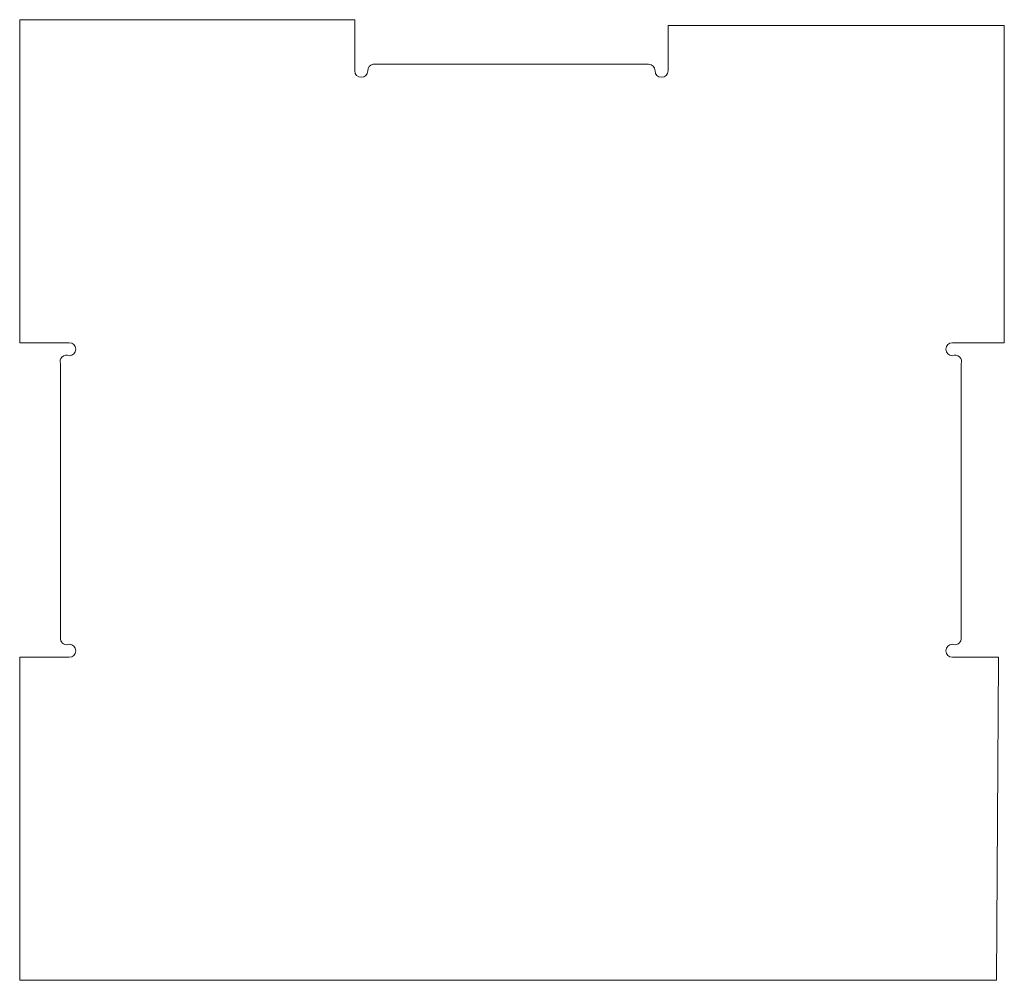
# Model space of a CAD drawing. Header units: millimetres. Extents: x -245 to 208, y -146 to 295.
import ezdxf

# ---------------------------------------------------------------- set-up
doc = ezdxf.new("R2010")
doc.units = ezdxf.units.MM

msp = doc.modelspace()

# ---------------------------------------------------------------- linework, layer by layer
at = {"color": 7, "linetype": 'Continuous', "lineweight": 15}
for p, q in [((-244.75, 295.22), (-244.75, 146.83)), ((-90.82, 295.22), (-244.75, 295.22)), ((-90.82, 271.74), (-90.82, 295.22)), ((53.13, 292.58), (53.13, 271.74)), ((207.61, 292.58), (53.13, 292.58)), ((207.61, 146.83), (207.61, 292.58)), ((44.18, 274.74), (-82.38, 274.74)), ((-244.75, 146.83), (-222, 146.83)), ((183.8, 146.83), (207.61, 146.83)), ((-226.05, 137.1), (-226.05, 10.54)), ((187.86, 10.54), (187.86, 137.1)), ((-244.75, 2.27), (-244.75, -146.12)), ((-222, 2.27), (-244.75, 2.27)), ((204.95, 2.27), (183.8, 2.27)), ((203.96, -146.12), (204.95, 1.47)), ((204.95, 1.47), (204.95, 2.27)), ((-244.75, -146.12), (203.96, -146.12))]:
    msp.add_line(p, q, dxfattribs=at)
for centre, start, end in [((-87.82, 271.74), 180, 0), ((-81.82, 271.79), 100.653, 180.9876), ((44.13, 271.74), 0, 88.9381), ((50.13, 271.74), 180, 360), ((-222, 143.83), 270, 90), ((183.8, 143.83), 90, 270), ((-223.22, 138.09), 65.9866, 199.1723), ((185.02, 138.09), 340.8277, 114.0134), ((-223.1, 11.06), 189.9216, 291.4963), ((184.9, 11.06), 248.5037, 350.0784), ((-222, 5.27), 270, 90), ((183.8, 5.27), 90, 270)]:
    msp.add_arc(centre, 3, start, end, dxfattribs=at)

doc.saveas('drawing.dxf')
